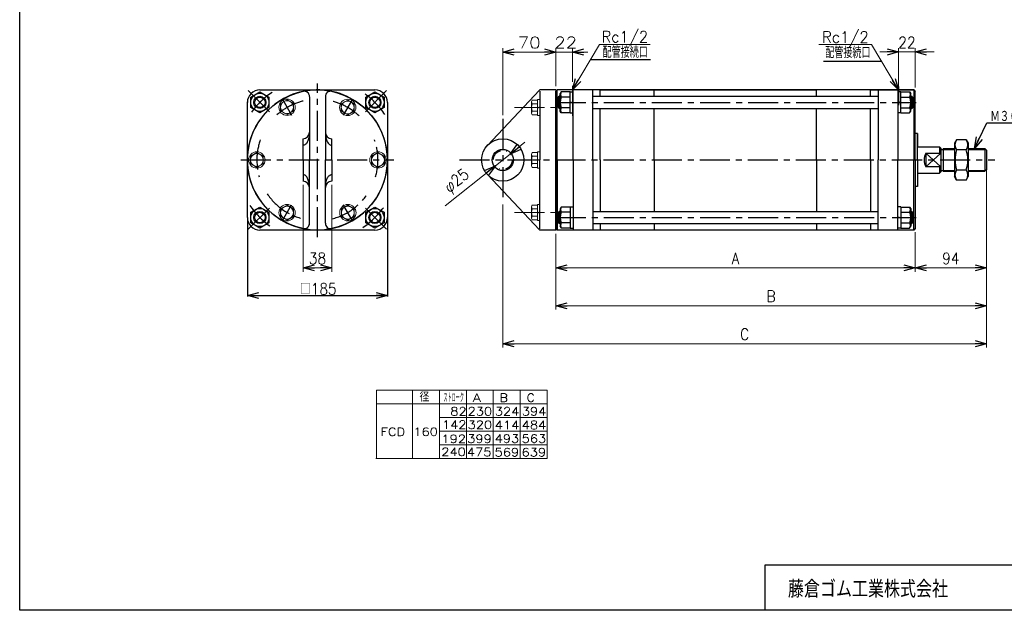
# Model space of a CAD drawing. Header units: millimetres. Extents: x -950 to 1020, y -701 to 709.
# Tile 1 of 3: x -950 to 351, y -670 to 109. Entities that reach past the tile are written whole.
import ezdxf
from ezdxf.enums import TextEntityAlignment as Align

# ---------------------------------------------------------------- set-up
doc = ezdxf.new("R2010")
doc.units = ezdxf.units.MM
doc.header["$LTSCALE"] = 1.25
doc.linetypes.add('CENTER', pattern=[50.8, 31.75, -6.35, 6.35, -6.35])
doc.linetypes.add('DIVIDE', pattern=[31.75, 12.7, -6.35, 0, -6.35, 0, -6.35])
doc.layers.add('ZUWAKU', color=7, linetype='Continuous')
doc.styles.add('FdaStyle0', font='txt.shx', dxfattribs={"width": 0.892857, "bigfont": 'bigfont'})
doc.dimstyles.new('DaDimDiametricStyle', dxfattribs={"dimtxt": 15, "dimasz": 15.000009, "dimexe": 5, "dimexo": 5, "dimgap": 5, "dimtad": 3, "dimdsep": 46, "dimtxsty": 'FdaStyle0', "dimblk1": 'OPEN30', "dimblk2": 'OPEN30', "dimsah": 1, "dimcen": 0.09, "dimclrd": 4, "dimclre": 4, "dimclrt": 4, "dimadec": 0, "dimazin": 2, "dimtfac": 1, "dimtdec": 4, "dimtmove": 0, "dimatfit": 0, "dimfxl": 1, "dimarcsym": 0})
doc.dimstyles.new('DaDimRotatedStyle', dxfattribs={"dimtxt": 15, "dimasz": 15.000009, "dimexe": 5, "dimexo": 5, "dimgap": 5, "dimtad": 3, "dimdsep": 46, "dimtxsty": 'FdaStyle0', "dimblk1": 'OPEN30', "dimblk2": 'OPEN30', "dimsah": 1, "dimcen": 0.09, "dimclrd": 4, "dimclre": 4, "dimclrt": 4, "dimadec": 0, "dimazin": 2, "dimtfac": 1, "dimtdec": 4, "dimtmove": 0, "dimatfit": 0, "dimfxl": 1, "dimarcsym": 0})

# ---------------------------------------------------------------- blocks, each defined once
blk = doc.blocks.new('_OPEN30')
at = {"color": 0, "linetype": 'ByBlock', "lineweight": -2}
for p, q in [((-1, 0.267949), (0, 0)), ((0, 0), (-1, -0.267949)), ((0, 0), (-1, 0))]:
    blk.add_line(p, q, dxfattribs=at)
blk = doc.blocks.new('DC_GROUP_Φ160_6')
at = {"color": 4, "linetype": 'Continuous', "lineweight": 25}
for p, q in [((287.9, -49.2), (285.3, -53.7)), ((300.7, -49.2), (287.9, -49.2)), ((300.7, -49.2), (303.3, -53.7)), ((285.3, -53.7), (285.3, -97.7)), ((300.7, -62.4), (287.9, -62.4)), ((303.3, -53.7), (303.3, -97.7)), ((300.7, -89), (287.9, -89)), ((287.9, -102.3), (285.3, -97.7)), ((300.7, -102.3), (287.9, -102.3)), ((300.7, -102.3), (303.3, -97.7))]:
    blk.add_line(p, q, dxfattribs=at)
for centre, radius, start, end in [((297.6, -55.8), 11.8, 145.6111, 214.3889), ((291, -55.8), 11.8, 325.6111, 34.3889), ((329.8, -75.7), 43.9, 162.4111, 197.5889), ((258.8, -75.7), 43.9, 342.4111, 17.5889), ((297.6, -95.6), 11.8, 145.6111, 214.3889), ((291, -95.6), 11.8, 325.6111, 34.3889)]:
    blk.add_arc(centre, radius, start, end, dxfattribs=at)
blk = doc.blocks.new('DC_GROUP_Φ160_7')
at = {"color": 4, "linetype": 'Continuous', "lineweight": 25}
for p, q in [((-234.4, -137.9), (-235.7, -140.2)), ((-235.7, -140.2), (-235.7, -163.2)), ((-222.7, -137.9), (-234.4, -137.9)), ((-222.7, -137.7), (-222.7, -165.7)), ((-222.7, -137.7), (-218.7, -137.7)), ((-222.7, -137.9), (-222.7, -165.6)), ((-222.7, -144.8), (-234.4, -144.8)), ((-222.7, -152.3), (-218.7, -151.2)), ((-234.4, -165.6), (-235.7, -163.2)), ((-222.7, -158.7), (-234.4, -158.7)), ((-222.7, -165.6), (-234.4, -165.6)), ((-222.7, -165.7), (-218.7, -165.7))]:
    blk.add_line(p, q, dxfattribs=at)
for centre, radius, start, end in [((-228.4, -141.3), 6.93, 150, 210), ((-217.4, -151.7), 18.3, 157.7807, 202.2193), ((-228.4, -162.1), 6.93, 150, 210)]:
    blk.add_arc(centre, radius, start, end, dxfattribs=at)
blk = doc.blocks.new('DC_GROUP_Φ160_8')
at = {"color": 4, "linetype": 'Continuous', "lineweight": 25}
for p, q in [((214.3, -137.7), (210.3, -137.7)), ((214.3, -137.7), (214.3, -165.7)), ((214.3, -137.9), (214.3, -165.6)), ((214.3, -137.9), (225.9, -137.9)), ((225.9, -137.9), (227.3, -140.2)), ((227.3, -140.2), (227.3, -163.2)), ((214.3, -152.3), (210.3, -151.2)), ((214.3, -144.8), (225.9, -144.8)), ((214.3, -165.7), (210.3, -165.7)), ((214.3, -158.7), (225.9, -158.7)), ((214.3, -165.6), (225.9, -165.6)), ((225.9, -165.6), (227.3, -163.2))]:
    blk.add_line(p, q, dxfattribs=at)
for centre, radius, start, end in [((219.9, -141.3), 6.93, 330, 30), ((209, -151.7), 18.3, 337.7807, 22.2193), ((219.9, -162.1), 6.93, 330, 30)]:
    blk.add_arc(centre, radius, start, end, dxfattribs=at)
blk = doc.blocks.new('DC_GROUP_Φ160_9')
at = {"color": 4, "linetype": 'Continuous', "lineweight": 25}
for p, q in [((-234.4, 14.1), (-235.7, 11.8)), ((-222.7, 14.1), (-234.4, 14.1)), ((-222.7, -13.7), (-222.7, 14.3)), ((-222.7, 14.3), (-218.7, 14.3)), ((-222.7, -13.6), (-222.7, 14.1)), ((-235.7, -11.2), (-235.7, 11.8)), ((-222.7, 7.2), (-234.4, 7.2)), ((-222.7, 0.8), (-218.7, -0.3)), ((-234.4, -13.6), (-235.7, -11.2)), ((-222.7, -6.7), (-234.4, -6.7)), ((-222.7, -13.6), (-234.4, -13.6)), ((-222.7, -13.7), (-218.7, -13.7))]:
    blk.add_line(p, q, dxfattribs=at)
for centre, radius, start, end in [((-228.4, 10.7), 6.93, 150, 210), ((-217.4, 0.3), 18.3, 157.7807, 202.2193), ((-228.4, -10.1), 6.93, 150, 210)]:
    blk.add_arc(centre, radius, start, end, dxfattribs=at)
blk = doc.blocks.new('DC_GROUP_Φ160_10')
at = {"color": 4, "linetype": 'Continuous', "lineweight": 25}
for p, q in [((214.3, 14.3), (210.3, 14.3)), ((214.3, -13.7), (214.3, 14.3)), ((214.3, -13.6), (214.3, 14.1)), ((214.3, 14.1), (225.9, 14.1)), ((225.9, 14.1), (227.3, 11.8)), ((214.3, 0.8), (210.3, -0.3)), ((214.3, 7.2), (225.9, 7.2)), ((227.3, -11.2), (227.3, 11.8)), ((214.3, -6.7), (225.9, -6.7)), ((225.9, -13.6), (227.3, -11.2)), ((214.3, -13.7), (210.3, -13.7)), ((214.3, -13.6), (225.9, -13.6))]:
    blk.add_line(p, q, dxfattribs=at)
for centre, radius, start, end in [((219.9, 10.7), 6.93, 330, 30), ((209, 0.3), 18.3, 337.7807, 22.2193), ((219.9, -10.1), 6.93, 330, 30)]:
    blk.add_arc(centre, radius, start, end, dxfattribs=at)
blk = doc.blocks.new('DA_IMAGEDIMGROUP_2')
at = {"color": 4, "linetype": 'Continuous', "lineweight": 13}
for p, q in [((186.3, 66.8), (211.3, 66.8)), ((211.3, 21.8), (211.3, 71.8)), ((211.3, 66.8), (233.3, 66.8)), ((233.3, 19.8), (233.3, 71.8)), ((258.3, 66.8), (233.3, 66.8))]:
    blk.add_line(p, q, dxfattribs=at)
at = {"color": 4, "xscale": 15.00001393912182, "yscale": 14.99994636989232}
for p, rotation in [((211.3, 66.8), 360), ((233.3, 66.8), 180)]:
    blk.add_blockref('_OPEN30', p, dxfattribs=dict(at, rotation=rotation))
at = {"color": 4, "insert": (222.3, 71.8), "char_height": 15, "width": 56.25, "attachment_point": 8, "style": 'FdaStyle0'}
blk.add_mtext('\\T1.00;22', dxfattribs=at)
blk = doc.blocks.new('DC_GROUP_Φ160_11')
at = {"color": 4, "linetype": 'Continuous', "lineweight": 25}
for p, q in [((-546.1, -39.2), (-546.1, -40.7)), ((-546.1, -40.7), (-546, -42.2)), ((-546, -42.2), (-545.8, -43.7)), ((-545.8, -43.7), (-545.6, -45.1)), ((-545.6, -45.1), (-545.3, -46.5)), ((-545.3, -46.5), (-545, -47.9)), ((-545, -47.9), (-544.6, -49.1)), ((-544.6, -49.1), (-544.1, -50.3)), ((-544.1, -50.3), (-543.6, -51.4)), ((-543.6, -51.4), (-543.1, -52.4)), ((-543.1, -52.4), (-542.5, -53.4)), ((-542.5, -53.4), (-541.9, -54.2)), ((-541.9, -54.2), (-541.2, -54.9)), ((-541.2, -54.9), (-540.5, -55.4)), ((-540.5, -55.4), (-539.8, -55.9)), ((-539.8, -55.9), (-539.1, -56.2)), ((-539.1, -56.2), (-538.4, -56.4)), ((-538.4, -56.4), (-537.6, -56.5))]:
    blk.add_line(p, q, dxfattribs=at)
blk = doc.blocks.new('DC_GROUP_Φ160_12')
at = {"color": 4, "linetype": 'Continuous', "lineweight": 25}
for p, q in [((-569.6, -51.4), (-570.2, -52.4)), ((-569.1, -50.3), (-569.6, -51.4)), ((-568.7, -49.1), (-569.1, -50.3)), ((-568.3, -47.9), (-568.7, -49.1)), ((-567.9, -46.5), (-568.3, -47.9)), ((-567.6, -45.1), (-567.9, -46.5)), ((-567.4, -43.7), (-567.6, -45.1)), ((-567.3, -42.2), (-567.4, -43.7)), ((-567.2, -40.7), (-567.3, -42.2)), ((-567.1, -39.2), (-567.2, -40.7)), ((-574.9, -56.4), (-575.6, -56.5)), ((-574.1, -56.2), (-574.9, -56.4)), ((-573.4, -55.9), (-574.1, -56.2)), ((-572.7, -55.4), (-573.4, -55.9)), ((-572, -54.9), (-572.7, -55.4)), ((-571.4, -54.2), (-572, -54.9)), ((-570.8, -53.4), (-571.4, -54.2)), ((-570.2, -52.4), (-570.8, -53.4))]:
    blk.add_line(p, q, dxfattribs=at)
blk = doc.blocks.new('DC_GROUP_Φ160_13')
at = {"color": 4, "linetype": 'Continuous', "lineweight": 25}
for p, q in [((-545.3, -104.9), (-545, -103.6)), ((-545, -103.6), (-544.6, -102.3)), ((-544.6, -102.3), (-544.1, -101.1)), ((-544.1, -101.1), (-543.6, -100)), ((-543.6, -100), (-543.1, -99)), ((-543.1, -99), (-542.5, -98.1)), ((-542.5, -98.1), (-541.9, -97.3)), ((-541.9, -97.3), (-541.2, -96.6)), ((-541.2, -96.6), (-540.5, -96)), ((-540.5, -96), (-539.8, -95.6)), ((-539.8, -95.6), (-539.1, -95.2)), ((-539.1, -95.2), (-538.4, -95)), ((-538.4, -95), (-537.6, -95)), ((-546.1, -110.7), (-546, -109.2)), ((-546.1, -112.2), (-546.1, -110.7)), ((-546, -109.2), (-545.8, -107.8)), ((-545.8, -107.8), (-545.6, -106.3)), ((-545.6, -106.3), (-545.3, -104.9))]:
    blk.add_line(p, q, dxfattribs=at)
blk = doc.blocks.new('DC_GROUP_Φ160_14')
at = {"color": 4, "linetype": 'Continuous', "lineweight": 25}
for p, q in [((-574.9, -95), (-575.6, -95)), ((-574.1, -95.2), (-574.9, -95)), ((-573.4, -95.6), (-574.1, -95.2)), ((-572.7, -96), (-573.4, -95.6)), ((-572, -96.6), (-572.7, -96)), ((-571.4, -97.3), (-572, -96.6)), ((-570.8, -98.1), (-571.4, -97.3)), ((-570.2, -99), (-570.8, -98.1)), ((-569.6, -100), (-570.2, -99)), ((-569.1, -101.1), (-569.6, -100)), ((-568.7, -102.3), (-569.1, -101.1)), ((-568.3, -103.6), (-568.7, -102.3)), ((-567.9, -104.9), (-568.3, -103.6)), ((-567.6, -106.3), (-567.9, -104.9)), ((-567.4, -107.8), (-567.6, -106.3)), ((-567.3, -109.2), (-567.4, -107.8)), ((-567.2, -110.7), (-567.3, -109.2)), ((-567.1, -112.2), (-567.2, -110.7))]:
    blk.add_line(p, q, dxfattribs=at)
blk = doc.blocks.new('DC_GROUP_Φ160_15')
at = {"color": 4, "linetype": 'Continuous', "lineweight": 13}
for p, q in [((-636.6, -65.9), (-645.1, -70.8)), ((-645.1, -70.8), (-645.1, -80.6)), ((-628.1, -70.8), (-636.6, -65.9)), ((-628.1, -80.6), (-628.1, -70.8)), ((-645.1, -80.6), (-636.6, -85.5)), ((-636.6, -85.5), (-628.1, -80.6))]:
    blk.add_line(p, q, dxfattribs=at)
for radius in [10.8, 8.5]:
    blk.add_circle((-636.6, -75.7), radius, dxfattribs=at)
blk = doc.blocks.new('DC_GROUP_Φ160_16')
at = {"color": 4, "linetype": 'Continuous', "lineweight": 13}
for p, q in [((-476.6, -65.9), (-485.1, -70.8)), ((-485.1, -70.8), (-485.1, -80.6)), ((-468.1, -70.8), (-476.6, -65.9)), ((-468.1, -80.6), (-468.1, -70.8)), ((-485.1, -80.6), (-476.6, -85.5)), ((-476.6, -85.5), (-468.1, -80.6))]:
    blk.add_line(p, q, dxfattribs=at)
for radius in [10.8, 8.5]:
    blk.add_circle((-476.6, -75.7), radius, dxfattribs=at)
blk = doc.blocks.new('DC_GROUP_Φ160_17')
at = {"color": 4, "linetype": 'Continuous', "lineweight": 13}
for p, q in [((-516.4, -135.5), (-524.9, -140.4)), ((-524.9, -140.4), (-524.9, -150.3)), ((-507.9, -140.4), (-516.4, -135.5)), ((-507.9, -150.3), (-507.9, -140.4)), ((-524.9, -150.3), (-516.4, -155.2)), ((-516.4, -155.2), (-507.9, -150.3))]:
    blk.add_line(p, q, dxfattribs=at)
for radius in [10.8, 8.5]:
    blk.add_circle((-516.4, -145.3), radius, dxfattribs=at)
blk = doc.blocks.new('DC_GROUP_Φ160_18')
at = {"color": 4, "linetype": 'Continuous', "lineweight": 13}
for p, q in [((-596.8, -135.5), (-605.3, -140.4)), ((-605.3, -140.4), (-605.3, -150.3)), ((-588.3, -140.4), (-596.8, -135.5)), ((-588.3, -150.3), (-588.3, -140.4)), ((-605.3, -150.3), (-596.8, -155.2)), ((-596.8, -155.2), (-588.3, -150.3))]:
    blk.add_line(p, q, dxfattribs=at)
for radius in [10.8, 8.5]:
    blk.add_circle((-596.8, -145.3), radius, dxfattribs=at)
blk = doc.blocks.new('DC_GROUP_Φ160_19')
at = {"color": 4, "linetype": 'Continuous', "lineweight": 13}
for p, q in [((-516.6, 3.4), (-525.1, -1.5)), ((-508.1, -1.5), (-516.6, 3.4)), ((-525.1, -1.5), (-525.1, -11.4)), ((-525.1, -11.4), (-516.6, -16.3)), ((-516.6, -16.3), (-508.1, -11.4)), ((-508.1, -11.4), (-508.1, -1.5))]:
    blk.add_line(p, q, dxfattribs=at)
for radius in [10.8, 8.5]:
    blk.add_circle((-516.6, -6.4), radius, dxfattribs=at)
blk = doc.blocks.new('DC_GROUP_Φ160_20')
at = {"color": 4, "linetype": 'Continuous', "lineweight": 13}
for p, q in [((-596.8, 3.7), (-605.3, -1.2)), ((-588.3, -1.2), (-596.8, 3.7)), ((-605.3, -1.2), (-605.3, -11)), ((-605.3, -11), (-596.8, -15.9)), ((-596.8, -15.9), (-588.3, -11)), ((-588.3, -11), (-588.3, -1.2))]:
    blk.add_line(p, q, dxfattribs=at)
for radius in [10.8, 8.5]:
    blk.add_circle((-596.8, -6.1), radius, dxfattribs=at)
blk = doc.blocks.new('*D23')
at = {"color": 4, "linetype": 'Continuous', "lineweight": 13}
for p, q in [((-575.6, -108.7), (-575.6, -223.2)), ((-537.6, -108.7), (-537.6, -223.2)), ((-575.6, -218.2), (-537.6, -218.2))]:
    blk.add_line(p, q, dxfattribs=at)
at = {"color": 4, "xscale": 15.00001393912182, "yscale": 14.99994636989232}
for p, rotation in [((-575.6, -218.2), 180), ((-537.6, -218.2), 360)]:
    blk.add_blockref('_OPEN30', p, dxfattribs=dict(at, rotation=rotation))
at = {"color": 4, "insert": (-556.6, -213.2), "char_height": 15, "width": 48.75, "attachment_point": 8, "style": 'FdaStyle0'}
blk.add_mtext('\\T1.00;38', dxfattribs=at)
blk = doc.blocks.new('DC_GROUP_Φ160_33')
at = {"color": 4, "linetype": 'Continuous', "lineweight": 13}
for p, q in [((-262.7, -65), (-265.7, -65)), ((-265.7, -65), (-265.7, -86.5)), ((-262.7, -65), (-262.7, -86.5)), ((-273.7, -68.4), (-273.7, -83.1)), ((-265.7, -65.9), (-272.8, -65.9)), ((-265.7, -70.8), (-272.8, -70.8)), ((-265.7, -75.7), (-262.7, -74.9)), ((-265.7, -76.5), (-262.7, -75.7)), ((-265.7, -80.6), (-272.8, -80.6)), ((-265.7, -85.5), (-272.8, -85.5)), ((-262.7, -86.5), (-265.7, -86.5))]:
    blk.add_line(p, q, dxfattribs=at)
for centre, radius, start, end in [((-269.9, -68.4), 3.78, 139.5701, 220.4299), ((-259.9, -75.7), 13.8, 159.1359, 200.8641), ((-269.9, -83.1), 3.78, 139.5701, 220.4299)]:
    blk.add_arc(centre, radius, start, end, dxfattribs=at)
blk = doc.blocks.new('DC_GROUP_Φ160_34')
at = {"color": 4, "linetype": 'Continuous', "lineweight": 13}
for p, q in [((-273.7, -137.6), (-273.7, -152.4)), ((-265.7, -135.2), (-272.8, -135.2)), ((-265.7, -140.1), (-272.8, -140.1)), ((-262.7, -134.3), (-265.7, -134.3)), ((-265.7, -134.3), (-265.7, -155.8)), ((-262.7, -134.3), (-262.7, -155.8)), ((-265.7, -149.9), (-272.8, -149.9)), ((-265.7, -154.8), (-272.8, -154.8)), ((-265.7, -145), (-262.7, -144.2)), ((-265.7, -145.8), (-262.7, -145)), ((-262.7, -155.8), (-265.7, -155.8))]:
    blk.add_line(p, q, dxfattribs=at)
for centre, radius, start, end in [((-269.9, -137.6), 3.78, 139.5701, 220.4299), ((-259.9, -145), 13.8, 159.1359, 200.8641), ((-269.9, -152.4), 3.78, 139.5701, 220.4299)]:
    blk.add_arc(centre, radius, start, end, dxfattribs=at)
blk = doc.blocks.new('DC_GROUP_Φ160_35')
at = {"color": 4, "linetype": 'Continuous', "lineweight": 13}
for p, q in [((-273.7, 0.9), (-273.7, -13.8)), ((-265.7, 3.4), (-272.8, 3.4)), ((-262.7, 4.3), (-265.7, 4.3)), ((-265.7, 4.3), (-265.7, -17.2)), ((-262.7, 4.3), (-262.7, -17.2)), ((-265.7, -1.5), (-272.8, -1.5)), ((-265.7, -11.4), (-272.8, -11.4)), ((-265.7, -6.4), (-262.7, -5.6)), ((-265.7, -7.2), (-262.7, -6.4)), ((-265.7, -16.3), (-272.8, -16.3)), ((-262.7, -17.2), (-265.7, -17.2))]:
    blk.add_line(p, q, dxfattribs=at)
for centre, radius, start, end in [((-269.9, 0.9), 3.78, 139.5701, 220.4299), ((-259.9, -6.4), 13.8, 159.1359, 200.8641), ((-269.9, -13.8), 3.78, 139.5701, 220.4299)]:
    blk.add_arc(centre, radius, start, end, dxfattribs=at)
blk = doc.blocks.new('*D39')
at = {"color": 4, "linetype": 'Continuous', "lineweight": 13}
for p, q in [((-282.4, -52.4), (-301.9, -67.9)), ((-301.9, -67.9), (-321.5, -83.5)), ((-387.7, -136.2), (-321.5, -83.5))]:
    blk.add_line(p, q, dxfattribs=at)
at = {"color": 4, "xscale": 15.00001393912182, "yscale": 14.99994636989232}
for p, rotation in [((-301.9, -67.9), 218.5237421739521), ((-321.5, -83.5), 38.52374217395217)]:
    blk.add_blockref('_OPEN30', p, dxfattribs=dict(at, rotation=rotation))
at = {"color": 4, "insert": (-351.7, -101.2), "char_height": 15, "width": 75, "attachment_point": 9, "rotation": 38.5237, "style": 'FdaStyle0'}
blk.add_mtext('\\T1.00;φ25', dxfattribs=at)
blk = doc.blocks.new('*D45')
at = {"color": 4, "linetype": 'Continuous', "lineweight": 13}
for p, q in [((-241.7, -173.2), (-241.7, -223.2)), ((233.3, -171.2), (233.3, -223.2)), ((-241.7, -218.2), (233.3, -218.2))]:
    blk.add_line(p, q, dxfattribs=at)
at = {"color": 4, "xscale": 15.00001393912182, "yscale": 14.99994636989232}
for p, rotation in [((-241.7, -218.2), 180), ((233.3, -218.2), 360)]:
    blk.add_blockref('_OPEN30', p, dxfattribs=dict(at, rotation=rotation))
at = {"color": 4, "insert": (-4.2, -213.2), "char_height": 15, "width": 37.5, "attachment_point": 8, "style": 'FdaStyle0'}
blk.add_mtext('\\T1.00;A', dxfattribs=at)
blk = doc.blocks.new('*D46')
at = {"color": 4, "linetype": 'Continuous', "lineweight": 13}
for p, q in [((327.3, -93.7), (327.3, -223.2)), ((233.3, -171.2), (233.3, -223.2)), ((233.3, -218.2), (327.3, -218.2))]:
    blk.add_line(p, q, dxfattribs=at)
at = {"color": 4, "xscale": 15.00001393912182, "yscale": 14.99994636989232}
for p, rotation in [((233.3, -218.2), 180), ((327.3, -218.2), 360)]:
    blk.add_blockref('_OPEN30', p, dxfattribs=dict(at, rotation=rotation))
at = {"color": 4, "insert": (280.3, -213.2), "char_height": 15, "width": 56.25, "attachment_point": 8, "style": 'FdaStyle0'}
blk.add_mtext('\\T1.00;94', dxfattribs=at)
blk = doc.blocks.new('*D47')
at = {"color": 4, "linetype": 'Continuous', "lineweight": 13}
for p, q in [((327.3, -93.7), (327.3, -273.2)), ((-241.7, -178.2), (-241.7, -273.2)), ((-241.7, -268.2), (327.3, -268.2))]:
    blk.add_line(p, q, dxfattribs=at)
at = {"color": 4, "xscale": 15.00001393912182, "yscale": 14.99994636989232}
for p, rotation in [((-241.7, -268.2), 180), ((327.3, -268.2), 360)]:
    blk.add_blockref('_OPEN30', p, dxfattribs=dict(at, rotation=rotation))
at = {"color": 4, "insert": (42.8, -263.2), "char_height": 15, "width": 37.5, "attachment_point": 8, "style": 'FdaStyle0'}
blk.add_mtext('\\T1.00;B', dxfattribs=at)
blk = doc.blocks.new('*D48')
at = {"color": 4, "linetype": 'Continuous', "lineweight": 13}
for p, q in [((327.3, -80.7), (327.3, -323.2)), ((-311.7, -134.7), (-311.7, -323.2)), ((-311.7, -318.2), (327.3, -318.2))]:
    blk.add_line(p, q, dxfattribs=at)
at = {"color": 4, "xscale": 15.00001393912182, "yscale": 14.99994636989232}
for p, rotation in [((-311.7, -318.2), 180), ((327.3, -318.2), 360)]:
    blk.add_blockref('_OPEN30', p, dxfattribs=dict(at, rotation=rotation))
at = {"color": 4, "insert": (7.8, -313.2), "char_height": 15, "width": 37.5, "attachment_point": 8, "style": 'FdaStyle0'}
blk.add_mtext('\\T1.00;C', dxfattribs=at)

msp = doc.modelspace()

# ---------------------------------------------------------------- linework, layer by layer
at = {"color": 4, "linetype": 'Continuous', "lineweight": 13}
for p, q in [((-311.718, -16.581), (-311.718, 71.775)), ((-311.718, 66.775), (-241.718, 66.775)), ((-241.718, 21.775), (-241.718, 71.775)), ((-241.718, 66.775), (-219.718, 66.775)), ((-219.718, 16.775), (-184.092, 76.879)), ((-219.718, 27.297), (-219.718, 71.775)), ((-199.528, 66.775), (-219.718, 66.775)), ((-184.092, 76.879), (-116.839, 76.879)), ((175.456, 76.879), (106.004, 76.879)), ((211.082, 16.775), (175.456, 76.879)), ((-478.665, -379.766), (-252.93, -379.766)), ((-478.665, -379.766), (-478.665, -469.766)), ((-431.11, -379.766), (-431.11, -469.766)), ((-395.474, -379.766), (-395.474, -469.766)), ((-359.838, -379.766), (-359.838, -469.766)), ((-324.202, -379.766), (-324.202, -469.766)), ((-288.566, -379.766), (-288.566, -469.766)), ((-252.93, -379.766), (-252.93, -469.766)), ((-478.665, -397.766), (-252.93, -397.766)), ((-395.474, -415.766), (-252.93, -415.766)), ((-395.389, -433.766), (-252.93, -433.766)), ((-395.474, -451.766), (-252.93, -451.766)), ((-479.278, -469.766), (-252.93, -469.766))]:
    msp.add_line(p, q, dxfattribs=at)
at = {"color": 4, "linetype": 'Continuous', "lineweight": 25}
for p, q in [((-116.608, 56.24), (-196.326, 56.24)), ((112.163, 54.871), (188.501, 54.871)), ((-644.64, 7.217), (-632.64, 14.146)), ((-632.64, 16.775), (-480.612, 16.775)), ((-632.64, 14.146), (-620.64, 7.217)), ((-492.612, 7.217), (-480.612, 14.146)), ((-480.612, 14.146), (-468.612, 7.217)), ((-263.014, 16.463), (-332.054, -56.477)), ((-262.718, 15.175), (-262.718, -75.725)), ((-241.718, 16.775), (-262.288, 16.775)), ((-241.718, 14.775), (-239.718, 16.775)), ((-241.718, 14.775), (-239.718, 16.775)), ((-239.718, 16.775), (-241.718, 14.775)), ((-241.718, 16.775), (-241.718, -75.725)), ((-241.718, -40.725), (-241.718, 14.775)), ((-241.718, -75.725), (-241.718, 14.775)), ((-183.218, 16.775), (-239.918, 16.775)), ((231.282, 16.775), (-239.918, 16.775)), ((-239.718, -75.725), (-239.718, 16.775)), ((-218.718, -75.725), (-218.718, 16.775)), ((-192.718, -75.725), (-192.718, 16.775)), ((-183.218, 16.775), (-111.818, 16.775)), ((-183.218, 9.426), (-183.218, 16.775)), ((-183.218, 8.275), (-183.218, 16.775)), ((-111.818, 16.775), (102.782, 16.775)), ((-111.818, 8.275), (-111.818, 16.775)), ((174.182, 16.775), (102.782, 16.775)), ((102.782, 8.275), (102.782, 16.775)), ((174.182, 16.775), (231.282, 16.775)), ((174.182, 8.275), (174.182, 16.775)), ((184.282, 16.775), (184.282, -75.725)), ((210.282, 16.775), (210.282, -75.725)), ((231.282, 16.775), (233.282, 14.775)), ((233.282, 14.775), (231.282, 16.775)), ((231.282, 16.775), (231.282, -75.725)), ((233.282, -40.725), (233.282, 14.775)), ((233.282, -75.725), (233.282, 14.775)), ((-649.126, -151.739), (-649.126, 0.968)), ((-644.64, -6.639), (-644.64, 7.217)), ((-620.64, 7.217), (-620.64, -6.639)), ((-567.126, 7.546), (-567.126, -75.725)), ((-546.126, 7.546), (-546.126, -75.725)), ((-492.612, -6.639), (-492.612, 7.217)), ((-468.612, 7.217), (-468.612, -6.639)), ((-464.126, 0.289), (-464.126, -151.739)), ((-238.718, 6.775), (-237.218, 8.275)), ((-238.718, -6.225), (-238.718, 6.775)), ((-238.218, 7.275), (-235.718, 7.275)), ((-235.718, 8.275), (-237.218, 8.275)), ((-237.218, -7.725), (-237.218, 8.275)), ((-192.918, 8.275), (184.282, 8.275)), ((227.282, 8.275), (228.782, 8.275)), ((229.782, 7.275), (227.282, 7.275)), ((230.282, 6.775), (228.782, 8.275)), ((228.782, -7.725), (228.782, 8.275)), ((230.282, -6.225), (230.282, 6.775)), ((-632.64, -13.567), (-644.64, -6.639)), ((-620.64, -6.639), (-632.64, -13.567)), ((-480.612, -13.567), (-492.612, -6.639)), ((-468.612, -6.639), (-480.612, -13.567)), ((-238.718, -6.225), (-237.218, -7.725)), ((-238.218, -6.725), (-235.718, -6.725)), ((-235.718, -7.725), (-237.218, -7.725)), ((-192.918, -7.725), (184.282, -7.725)), ((-183.218, -75.725), (-183.218, -7.725)), ((-111.818, -75.725), (-111.818, -7.725)), ((102.782, -75.725), (102.782, -7.725)), ((174.182, -75.725), (174.182, -7.725)), ((229.782, -6.725), (227.282, -6.725)), ((227.282, -7.725), (228.782, -7.725)), ((230.282, -6.225), (228.782, -7.725)), ((311.39, -60.513), (327.712, -26.847)), ((327.712, -26.847), (424.592, -26.847)), ((-575.626, -75.725), (-575.626, -47.725)), ((-537.626, -75.725), (-537.626, -47.725)), ((236.282, -40.725), (233.282, -40.725)), ((236.282, -40.725), (233.282, -40.725)), ((236.282, -40.725), (236.282, -58.225)), ((236.282, -75.725), (236.282, -40.725)), ((236.282, -58.225), (265.282, -58.225)), ((267.282, -60.225), (265.282, -58.225)), ((265.282, -58.225), (265.282, -66.725)), ((267.282, -60.225), (267.282, -91.225)), ((267.282, -61.725), (270.207, -61.725)), ((270.207, -60.725), (285.292, -60.725)), ((270.207, -61.725), (285.292, -61.725)), ((270.282, -60.725), (270.282, -90.725)), ((303.292, -60.725), (325.282, -60.725)), ((303.292, -61.725), (326.282, -61.725)), ((327.282, -62.725), (325.282, -60.725)), ((325.282, -60.725), (325.282, -90.725)), ((327.282, -62.725), (327.282, -88.725)), ((-575.626, -75.725), (-575.626, -103.725)), ((-567.126, -158.995), (-567.126, -75.725)), ((-546.126, -158.995), (-546.126, -75.725)), ((-537.626, -75.725), (-537.626, -103.725)), ((-262.718, -166.625), (-262.718, -75.725)), ((-241.718, -75.725), (-241.718, -166.225)), ((-241.718, -168.225), (-241.718, -75.725)), ((-239.718, -75.725), (-239.718, -168.225)), ((-218.718, -75.725), (-218.718, -168.225)), ((-192.718, -75.725), (-192.718, -168.225)), ((-183.218, -75.725), (-183.218, -143.725)), ((-111.818, -75.725), (-111.818, -143.725)), ((102.782, -75.725), (102.782, -143.725)), ((174.182, -75.725), (174.182, -143.725)), ((184.282, -168.225), (184.282, -75.725)), ((210.282, -168.225), (210.282, -75.725)), ((231.282, -168.225), (231.282, -75.725)), ((233.282, -75.725), (233.282, -166.225)), ((236.282, -75.725), (236.282, -110.725)), ((247.282, -66.725), (247.282, -84.725)), ((247.282, -66.725), (267.282, -66.725)), ((247.282, -66.725), (267.282, -84.725)), ((267.282, -66.725), (247.282, -84.725)), ((267.282, -84.725), (247.282, -84.725)), ((265.282, -84.725), (265.282, -93.225)), ((267.282, -89.725), (270.282, -89.725)), ((270.282, -89.725), (285.292, -89.725)), ((270.282, -90.725), (285.292, -90.725)), ((303.292, -89.725), (326.282, -89.725)), ((303.292, -90.725), (325.282, -90.725)), ((327.282, -88.725), (325.282, -90.725)), ((-263.014, -167.912), (-332.054, -94.973)), ((236.282, -93.225), (265.282, -93.225)), ((267.282, -91.225), (265.282, -93.225)), ((236.282, -110.725), (233.282, -110.725)), ((-644.64, -144.81), (-632.64, -137.882)), ((-632.64, -137.882), (-620.64, -144.81)), ((-492.612, -144.81), (-480.612, -137.882)), ((-480.612, -137.882), (-468.612, -144.81)), ((-649.14, -151.739), (-649.14, -255.838)), ((-644.64, -158.667), (-644.64, -144.81)), ((-620.64, -144.81), (-620.64, -158.667)), ((-492.612, -158.667), (-492.612, -144.81)), ((-468.612, -144.81), (-468.612, -158.667)), ((-464.112, -151.739), (-464.112, -255.838)), ((-238.718, -145.225), (-237.218, -143.725)), ((-238.718, -145.225), (-238.718, -158.225)), ((-238.218, -144.725), (-235.718, -144.725)), ((-235.718, -143.725), (-237.218, -143.725)), ((-237.218, -143.725), (-237.218, -159.725)), ((-192.918, -143.725), (184.282, -143.725)), ((227.282, -143.725), (228.782, -143.725)), ((229.782, -144.725), (227.282, -144.725)), ((230.282, -145.225), (228.782, -143.725)), ((228.782, -143.725), (228.782, -159.725)), ((230.282, -145.225), (230.282, -158.225)), ((-632.64, -165.595), (-644.64, -158.667)), ((-620.64, -158.667), (-632.64, -165.595)), ((-480.612, -168.225), (-632.64, -168.225)), ((-480.612, -165.595), (-492.612, -158.667)), ((-468.612, -158.667), (-480.612, -165.595)), ((-241.718, -168.225), (-262.288, -168.225)), ((-239.718, -168.225), (-241.718, -166.225)), ((231.282, -168.225), (-239.918, -168.225)), ((-238.718, -158.225), (-237.218, -159.725)), ((-238.218, -158.725), (-235.718, -158.725)), ((-235.718, -159.725), (-237.218, -159.725)), ((-192.918, -159.725), (184.282, -159.725)), ((-183.218, -159.725), (-183.218, -168.225)), ((-183.218, -160.876), (-183.218, -168.225)), ((-111.818, -159.725), (-111.818, -168.225)), ((102.782, -159.725), (102.782, -168.225)), ((174.182, -159.725), (174.182, -168.225)), ((229.782, -158.725), (227.282, -158.725)), ((227.282, -159.725), (228.782, -159.725)), ((230.282, -158.225), (228.782, -159.725)), ((233.282, -166.225), (231.282, -168.225)), ((-649.14, -254.638), (-464.112, -254.638))]:
    msp.add_line(p, q, dxfattribs=at)
at = {"color": 4, "linetype": 'CENTER', "lineweight": 25}
for p, q in [((-648.113, 15.762), (-615.136, -17.215)), ((-556.626, -177.558), (-556.626, 25.201)), ((-465.139, 15.762), (-498.116, -17.215)), ((-219.718, 22.297), (-219.718, -17.925)), ((-219.718, 21.336), (-219.718, -3.195)), ((211.282, 21.336), (211.282, -3.195)), ((-602.876, 4.383), (-590.769, -16.587)), ((-510.376, 4.383), (-522.483, -16.587)), ((-241.62, 0.275), (234.454, 0.275)), ((-311.718, -21.581), (-311.718, -129.714)), ((-657.69, -75.725), (-455.746, -75.725)), ((-368.949, -75.725), (338.572, -75.725)), ((-648.113, -167.211), (-615.136, -134.235)), ((-602.876, -155.832), (-590.769, -134.862)), ((-510.376, -155.832), (-522.483, -134.862)), ((-465.139, -167.211), (-498.116, -134.235)), ((-241.62, -151.725), (234.454, -151.725))]:
    msp.add_line(p, q, dxfattribs=at)
at = {"color": 4, "linetype": 'CENTER', "lineweight": 13}
for p, q in [((-296.207, -6.443), (-237.642, -6.443)), ((-296.207, -145.007), (-237.642, -145.007))]:
    msp.add_line(p, q, dxfattribs=at)
at = {"color": 4, "linetype": 'Continuous', "lineweight": 25}
for centre, radius in [((-556.626, -75.725), 92.5), ((-632.64, 0.289), 12), ((-632.64, 0.289), 8), ((-632.64, 0.289), 6.9), ((-480.612, 0.289), 12), ((-480.612, 0.289), 8), ((-480.612, 0.289), 6.9), ((-311.718, -75.725), 28), ((-311.718, -75.725), 14), ((-632.64, -151.739), 12), ((-480.612, -151.739), 12), ((-632.64, -151.739), 8), ((-632.64, -151.739), 6.9), ((-480.612, -151.739), 8), ((-480.612, -151.739), 6.9)]:
    msp.add_circle(centre, radius, dxfattribs=at)
at = {"color": 4, "linetype": 'DIVIDE', "lineweight": 25}
msp.add_circle((-311.718, -75.725), 12.5, dxfattribs=at)
at = {"color": 4, "linetype": 'Continuous', "lineweight": 25}
for centre, radius, start, end in [((-632.64, 0.289), 16.5, 90, 180), ((-556.626, -75.725), 92.5, 37.393488, 127.393488), ((-574.176, 7.895), 7.059, 0, 101.853232), ((-539.076, 7.895), 7.059, 78.146768, 180), ((-480.612, 0.289), 16.5, 0, 90), ((-262.288, 15.775), 1, 90, 136.573551), ((-556.626, -75.725), 92.5, 127.393488, 232.606512), ((-556.626, -75.725), 92.5, 322.606512, 37.393488), ((-575.626, -39.225), 8.5, 270, 0), ((-537.626, -39.225), 8.5, 180, 270), ((265.142, -75.725), 20, 153.256316, 206.743684), ((-575.626, -112.225), 8.5, 0, 90), ((-537.626, -112.225), 8.5, 90, 180), ((-556.626, -75.725), 92.5, 232.606512, 322.606512), ((-632.64, -151.739), 16.5, 180, 270), ((-480.612, -151.739), 16.5, 270, 0), ((-574.176, -159.344), 7.059, 258.146768, 0), ((-539.076, -159.344), 7.059, 180, 281.853232), ((-262.288, -167.225), 1, 223.426449, 270)]:
    msp.add_arc(centre, radius, start, end, dxfattribs=at)
at = {"color": 4, "linetype": 'CENTER', "lineweight": 25}
for radius, start, end in [(107.5, 123.896345, 144.137408), (80, 103.634647, 133.395368), (80, 46.604632, 76.365353), (107.5, 33.896345, 54.137408), (80, 160.665355, 196.193495), (80, 343.806505, 19.334645), (80, 213.822371, 255.972291), (80, 284.027709, 326.177629), (107.5, 213.896345, 234.137408), (107.5, 303.896345, 324.137408)]:
    msp.add_arc((-556.626, -75.725), radius, start, end, dxfattribs=at)
at = {"layer": 'ZUWAKU', "color": 5, "linetype": 'Continuous', "lineweight": 25}
for p, q in [((-950, -670.117), (-950, 708.633)), ((1020, -670.117), (-950, -670.117))]:
    msp.add_line(p, q, dxfattribs=at)
at = {"layer": 'ZUWAKU', "color": 4, "linetype": 'Continuous', "lineweight": 25}
for p, q in [((35, -610.117), (990, -610.117)), ((35, -670.117), (35, -610.117))]:
    msp.add_line(p, q, dxfattribs=at)

# ---------------------------------------------------------------- block references
at = {"linetype": 'Continuous'}
for name in ['DA_IMAGEDIMGROUP_2', 'DC_GROUP_Φ160_9', 'DC_GROUP_Φ160_10', 'DC_GROUP_Φ160_20', 'DC_GROUP_Φ160_19', 'DC_GROUP_Φ160_35', 'DC_GROUP_Φ160_12', 'DC_GROUP_Φ160_11', 'DC_GROUP_Φ160_6', 'DC_GROUP_Φ160_15', 'DC_GROUP_Φ160_16', 'DC_GROUP_Φ160_33', 'DC_GROUP_Φ160_14', 'DC_GROUP_Φ160_13', 'DC_GROUP_Φ160_18', 'DC_GROUP_Φ160_17', 'DC_GROUP_Φ160_34', 'DC_GROUP_Φ160_7', 'DC_GROUP_Φ160_8']:
    msp.add_blockref(name, (0, 0), dxfattribs=at)
at = {"color": 4, "xscale": 15.00001393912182, "yscale": 14.99994636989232}
for p, rotation in [((-311.718, 66.775), 180), ((-241.718, 66.775), 360), ((-219.718, 66.775), 180), ((-219.718, 16.775), 239.3428876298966), ((211.082, 16.775), 300.6571123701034), ((311.39, -60.513), 244.1356169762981), ((-649.14, -254.638), 180), ((-464.112, -254.638), 360)]:
    msp.add_blockref('_OPEN30', p, dxfattribs=dict(at, rotation=rotation))

# ---------------------------------------------------------------- texts
at = {"color": 4, "style": 'FdaStyle0'}
for s, height, width, p, p2 in [('Rc1/2', 15, 0.804178, (-181.195, 79.36), (-119.595, 79.36)), ('Rc1/2', 15, 0.804178, (110.186, 78.918), (171.786, 78.918)), ('配管接続口', 15, 0.666667, (-179.887, 59.061), (-119.887, 59.061)), ('配管接続口', 15, 0.666667, (114.231, 58.626), (174.231, 58.626)), ('Ｍ３０×１．５', 15, 0.666667, (332.512, -25.647), (416.512, -25.647)), (' □185', 15, 0.769231, (-591.426, -253.438), (-531.426, -253.438)), ('   径', 10.8, 0.952381, (-451.941, -394.463), (-408.741, -394.463)), ('ストローク', 10.8, 0.416667, (-390.076, -395.368), (-363.076, -395.368))]:
    msp.add_text(s, height=height, dxfattribs=dict(at, width=width)).set_placement(p, p2, align=Align.FIT)
for s, height, p, p2 in [('70', 15, (-291.718, 71.775), (-261.718, 71.775)), ('22', 15, (-243.581, 71.775), (-213.581, 71.775)), ('A', 10.8, (-351.461, -394.923), (-340.661, -394.923)), ('B', 10.8, (-315.825, -394.923), (-305.025, -394.923)), ('C', 10.8, (-280.189, -394.923), (-269.389, -394.923)), ('82', 10.8, (-380.977, -412.958), (-359.377, -412.958)), ('230', 10.8, (-358.172, -412.881), (-325.772, -412.881)), ('324', 10.8, (-322.199, -412.923), (-289.799, -412.923)), ('394', 10.8, (-286.564, -412.923), (-254.164, -412.923)), ('FCD 160', 10.8, (-473.059, -439.923), (-397.459, -439.923)), ('142', 10.8, (-392.066, -430.53), (-359.666, -430.53)), ('320', 10.8, (-358.098, -430.661), (-325.698, -430.661)), ('414', 10.8, (-322.295, -430.923), (-289.895, -430.923)), ('484', 10.8, (-286.66, -430.923), (-254.26, -430.923)), ('192', 10.8, (-392.688, -449.262), (-360.288, -449.262)), ('399', 10.8, (-358.673, -449.109), (-326.273, -449.109)), ('493', 10.8, (-322.391, -448.923), (-289.991, -448.923)), ('563', 10.8, (-286.755, -448.923), (-254.355, -448.923)), ('240', 10.8, (-392.936, -466.406), (-360.536, -466.406)), ('475', 10.8, (-359.039, -466.661), (-326.639, -466.661)), ('569', 10.8, (-322.487, -466.923), (-290.087, -466.923)), ('639', 10.8, (-286.851, -466.923), (-254.451, -466.923))]:
    msp.add_text(s, height=height, dxfattribs=at).set_placement(p, p2, align=Align.FIT)
at = {"layer": 'ZUWAKU', "color": 4, "style": 'FdaStyle0', "width": 0.652778}
msp.add_text('藤倉ゴム工業株式会社', height=22.5, dxfattribs=at).set_placement((65.063, -653.404), (276.563, -653.404), align=Align.FIT)

# ---------------------------------------------------------------- dimensions: what is measured, and where the dimension line sits
at = {"linetype": 'Continuous', "lineweight": 13}
dim = msp.add_diameter_dim_2p(p1=(-321.498, -83.51), p2=(-301.939, -67.939), text='φ25', dimstyle='DaDimDiametricStyle', override={"dimtxt": 15, "dimasz": 15.000009, "dimexe": 5, "dimexo": 5, "dimgap": 5, "dimtad": 3, "dimtih": 0, "dimtoh": 0, "dimdec": 2, "dimzin": 8, "dimtxsty": 'FdaStyle0', "dimblk1": 'OPEN30', "dimblk2": 'OPEN30', "dimsah": 1, "dimclrd": 4, "dimclre": 4, "dimclrt": 4, "dimazin": 2, "dimtofl": 1, "dimatfit": 0, "dimtolj": 0, "dimtzin": 8}, dxfattribs=at)
dim.commit()
dim.dimension.update_dxf_attribs({"geometry": '*D39', "text_midpoint": (-374.001, -109.331)})
for base, p1, p2, text, picture, middle in [((327.282, -318.225), (-311.718, -129.714), (327.282, -75.725), 'C', '*D48', (7.782, -318.225)), ((327.282, -268.225), (-241.718, -173.225), (327.282, -88.725), 'B', '*D47', (42.782, -268.225)), ((233.282, -218.225), (-241.718, -168.225), (233.282, -166.225), 'A', '*D45', (-4.218, -218.225))]:
    dim = msp.add_linear_dim(base=base, p1=p1, p2=p2, text=text, dimstyle='DaDimRotatedStyle', override={"dimtxt": 15, "dimasz": 15.000009, "dimexe": 5, "dimexo": 5, "dimgap": 5, "dimtad": 3, "dimtih": 0, "dimtoh": 0, "dimdec": 2, "dimzin": 8, "dimtxsty": 'FdaStyle0', "dimblk1": 'OPEN30', "dimblk2": 'OPEN30', "dimsah": 1, "dimclrd": 4, "dimclre": 4, "dimclrt": 4, "dimazin": 2, "dimtofl": 1, "dimatfit": 0, "dimtolj": 0, "dimtzin": 8}, dxfattribs=at)
    dim.commit()
    dim.dimension.update_dxf_attribs({"geometry": picture, "text_midpoint": middle})
for base, p1, p2, picture, middle in [((327.282, -218.225), (233.282, -166.225), (327.282, -88.725), '*D46', (280.282, -218.225)), ((-537.626, -218.225), (-575.626, -103.725), (-537.626, -103.725), '*D23', (-556.626, -218.225))]:
    dim = msp.add_linear_dim(base=base, p1=p1, p2=p2, dimstyle='DaDimRotatedStyle', override={"dimtxt": 15, "dimasz": 15.000009, "dimexe": 5, "dimexo": 5, "dimgap": 5, "dimtad": 3, "dimtih": 0, "dimtoh": 0, "dimdec": 2, "dimzin": 8, "dimtxsty": 'FdaStyle0', "dimblk1": 'OPEN30', "dimblk2": 'OPEN30', "dimsah": 1, "dimclrd": 4, "dimclre": 4, "dimclrt": 4, "dimazin": 2, "dimtofl": 1, "dimatfit": 0, "dimtolj": 0, "dimtzin": 8}, dxfattribs=at)
    dim.commit()
    dim.dimension.update_dxf_attribs({"geometry": picture, "text_midpoint": middle})

doc.saveas('drawing.dxf')
